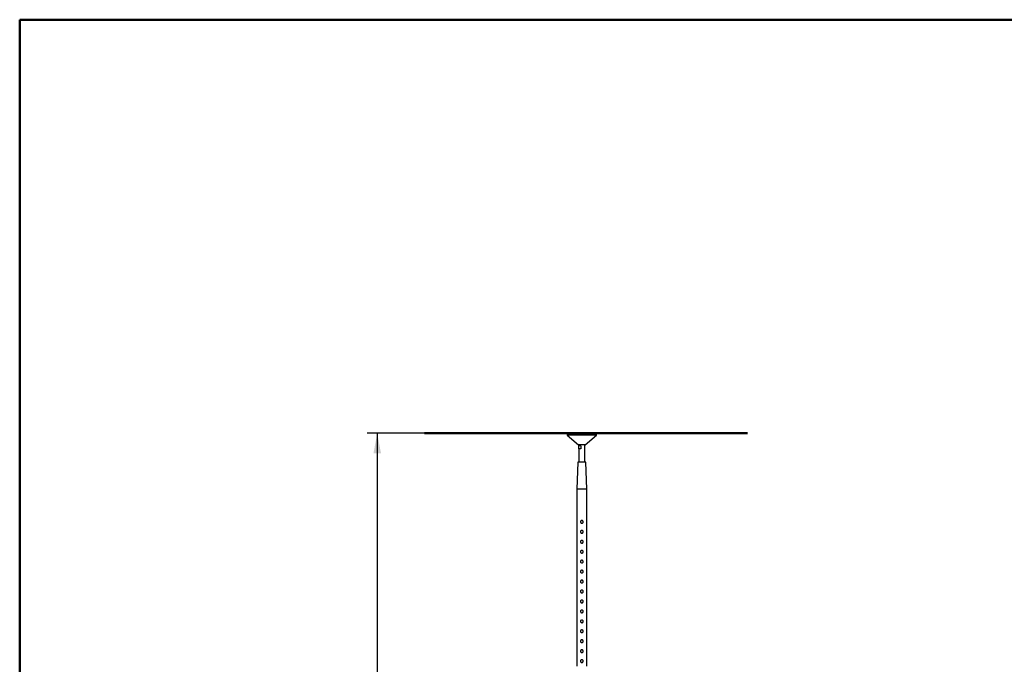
# Model space of a CAD drawing. Header units: millimetres. Extents: x 75 to 4122, y 120 to 5820.
# Tile 14 of 49: x 120 to 2100, y 4524 to 5820. Entities that reach past the tile are written whole.
import ezdxf

# ---------------------------------------------------------------- set-up
doc = ezdxf.new("R2010")
doc.units = ezdxf.units.MM
doc.header["$LTSCALE"] = 20
doc.layers.add('CARTIGLIO', color=7, linetype='Continuous')
doc.layers.add('DISEGNO', color=7, linetype='Continuous')
doc.styles.add('SLDTEXTSTYLE0', font='ASTEP-SANS-REGULAR.TTF')
doc.dimstyles.new('SLDDIMSTYLE0', dxfattribs={"dimtxt": 55.654222, "dimasz": 40, "dimexe": 0, "dimexo": 0.0625, "dimgap": 13.913556, "dimtad": 0, "dimrnd": 1e-09, "dimzin": 12, "dimdsep": 46, "dimtxsty": 'SLDTEXTSTYLE0', "dimsah": 1, "dimcen": 0.09, "dimadec": 0, "dimazin": 3, "dimtfac": 1, "dimtofl": 0, "dimtmove": 0, "dimatfit": 3, "dimfxl": 0, "dimfrac": 2, "dimtolj": 1, "dimtzin": 12, "dimarcsym": 0})

# ---------------------------------------------------------------- blocks, each defined once
blk = doc.blocks.new('_D_1')
at = {"layer": 'DISEGNO'}
for p, q in [((1202.9, 4988.5), (819, 4988.5)), ((839, 4988.5), (839, 3811)), ((839, 2022.5), (839, 3200)), ((1202.9, 2022.5), (819, 2022.5))]:
    blk.add_line(p, q, dxfattribs=at)
for points in [[(839, 4988.5), (831.5, 4948.5), (846.5, 4948.5)], [(839, 2022.5), (846.5, 2062.5), (831.5, 2062.5)]]:
    blk.add_solid(points, dxfattribs=at)
at = {"layer": 'DISEGNO', "attachment_point": 1, "rotation": 90, "style": 'SLDTEXTSTYLE0'}
for s, insert, char_height in [('2950', (820, 3671.6), 42.33), ('MIN. 2320 / MAX. ', (820, 3200), 42.333)]:
    blk.add_mtext(s, dxfattribs=dict(at, insert=insert, char_height=char_height))

msp = doc.modelspace()

# ---------------------------------------------------------------- linework, layer by layer
at = {"color": 7, "linetype": 'Continuous', "lineweight": 25}
for p, q in [((1220.937, 4986.487), (1220.937, 4984.487)), ((1279.937, 4986.487), (1220.937, 4986.487)), ((1220.937, 4984.487), (1243.437, 4965.487)), ((1279.937, 4984.487), (1220.937, 4984.487)), ((1222.937, 4988.487), (1222.937, 4986.487)), ((1222.937, 4988.487), (1271.83, 4988.487)), ((1257.437, 4965.487), (1279.937, 4984.487)), ((1271.83, 4988.487), (1277.937, 4988.487)), ((1277.937, 4986.487), (1277.937, 4988.487)), ((1279.937, 4984.487), (1279.937, 4986.487)), ((1257.437, 4965.487), (1243.437, 4965.487)), ((1244.737, 4965.487), (1244.437, 4965.187)), ((1244.437, 4965.187), (1244.437, 4963.487)), ((1253.732, 4965.187), (1244.437, 4965.187)), ((1248.244, 4963.487), (1244.437, 4963.487)), ((1244.437, 4957.487), (1244.437, 4930.487)), ((1248.244, 4957.487), (1244.437, 4957.487)), ((1244.44, 4957.487), (1244.44, 4963.487)), ((1248.244, 4963.487), (1248.244, 4957.487)), ((1256.437, 4965.187), (1253.732, 4965.187)), ((1256.437, 4965.187), (1256.137, 4965.487)), ((1256.437, 4963.487), (1256.433, 4963.487)), ((1256.433, 4957.487), (1256.433, 4963.487)), ((1256.437, 4957.487), (1256.433, 4957.487)), ((1256.437, 4963.487), (1256.437, 4965.187)), ((1256.437, 4930.487), (1256.437, 4957.487)), ((1242.687, 4930.487), (1240.437, 4876.487)), ((1250.437, 4930.487), (1242.687, 4930.487)), ((1258.187, 4930.487), (1250.437, 4930.487)), ((1260.437, 4876.487), (1258.187, 4930.487)), ((1240.437, 4876.487), (1240.437, 4520.487)), ((1250.437, 4876.487), (1240.437, 4876.487)), ((1260.437, 4876.487), (1250.437, 4876.487)), ((1260.437, 4520.487), (1260.437, 4876.487))]:
    msp.add_line(p, q, dxfattribs=at)
for points in [[(1247.687, 4810.487), (1247.716, 4810.789), (1247.775, 4811.394), (1248.229, 4812.204), (1248.906, 4812.835), (1249.771, 4813.21), (1250.704, 4813.275), (1251.591, 4813.037), (1252.354, 4812.528), (1252.92, 4811.788), (1253.21, 4810.893), (1253.187, 4809.963), (1252.871, 4809.104), (1252.294, 4808.389), (1251.5, 4807.892), (1250.582, 4807.688), (1249.663, 4807.796), (1248.835, 4808.19), (1248.177, 4808.834), (1247.76, 4809.637), (1247.71, 4810.219), (1247.687, 4810.487)], [(1247.687, 4790.487), (1247.716, 4790.789), (1247.775, 4791.394), (1248.229, 4792.204), (1248.906, 4792.835), (1249.771, 4793.21), (1250.704, 4793.275), (1251.591, 4793.037), (1252.354, 4792.528), (1252.92, 4791.788), (1253.21, 4790.893), (1253.187, 4789.963), (1252.871, 4789.104), (1252.294, 4788.389), (1251.5, 4787.892), (1250.582, 4787.688), (1249.663, 4787.796), (1248.835, 4788.19), (1248.177, 4788.834), (1247.76, 4789.637), (1247.71, 4790.219), (1247.687, 4790.487)], [(1247.687, 4770.487), (1247.716, 4770.789), (1247.775, 4771.394), (1248.229, 4772.204), (1248.906, 4772.835), (1249.771, 4773.21), (1250.704, 4773.275), (1251.591, 4773.037), (1252.354, 4772.528), (1252.92, 4771.788), (1253.21, 4770.893), (1253.187, 4769.963), (1252.871, 4769.104), (1252.294, 4768.389), (1251.5, 4767.892), (1250.582, 4767.688), (1249.663, 4767.796), (1248.835, 4768.19), (1248.177, 4768.834), (1247.76, 4769.637), (1247.71, 4770.219), (1247.687, 4770.487)], [(1247.687, 4750.487), (1247.716, 4750.789), (1247.775, 4751.394), (1248.229, 4752.204), (1248.906, 4752.835), (1249.771, 4753.21), (1250.704, 4753.275), (1251.591, 4753.037), (1252.354, 4752.528), (1252.92, 4751.788), (1253.21, 4750.893), (1253.187, 4749.963), (1252.871, 4749.104), (1252.294, 4748.389), (1251.5, 4747.892), (1250.582, 4747.688), (1249.663, 4747.796), (1248.835, 4748.19), (1248.177, 4748.834), (1247.76, 4749.637), (1247.71, 4750.219), (1247.687, 4750.487)], [(1247.687, 4730.487), (1247.716, 4730.789), (1247.775, 4731.394), (1248.229, 4732.204), (1248.906, 4732.835), (1249.771, 4733.21), (1250.704, 4733.275), (1251.591, 4733.037), (1252.354, 4732.528), (1252.92, 4731.788), (1253.21, 4730.893), (1253.187, 4729.963), (1252.871, 4729.104), (1252.294, 4728.389), (1251.5, 4727.892), (1250.582, 4727.688), (1249.663, 4727.796), (1248.835, 4728.19), (1248.177, 4728.834), (1247.76, 4729.637), (1247.71, 4730.219), (1247.687, 4730.487)], [(1247.687, 4710.487), (1247.716, 4710.789), (1247.775, 4711.394), (1248.229, 4712.204), (1248.906, 4712.835), (1249.771, 4713.21), (1250.704, 4713.275), (1251.591, 4713.037), (1252.354, 4712.528), (1252.92, 4711.788), (1253.21, 4710.893), (1253.187, 4709.963), (1252.871, 4709.104), (1252.294, 4708.389), (1251.5, 4707.892), (1250.582, 4707.688), (1249.663, 4707.796), (1248.835, 4708.19), (1248.177, 4708.834), (1247.76, 4709.637), (1247.71, 4710.219), (1247.687, 4710.487)], [(1247.687, 4690.487), (1247.716, 4690.789), (1247.775, 4691.394), (1248.229, 4692.204), (1248.906, 4692.835), (1249.771, 4693.21), (1250.704, 4693.275), (1251.591, 4693.037), (1252.354, 4692.528), (1252.92, 4691.788), (1253.21, 4690.893), (1253.187, 4689.963), (1252.871, 4689.104), (1252.294, 4688.389), (1251.5, 4687.892), (1250.582, 4687.688), (1249.663, 4687.796), (1248.835, 4688.19), (1248.177, 4688.834), (1247.76, 4689.637), (1247.71, 4690.219), (1247.687, 4690.487)], [(1247.687, 4670.487), (1247.716, 4670.789), (1247.775, 4671.394), (1248.229, 4672.204), (1248.906, 4672.835), (1249.771, 4673.21), (1250.704, 4673.275), (1251.591, 4673.037), (1252.354, 4672.528), (1252.92, 4671.788), (1253.21, 4670.893), (1253.187, 4669.963), (1252.871, 4669.104), (1252.294, 4668.389), (1251.5, 4667.892), (1250.582, 4667.688), (1249.663, 4667.796), (1248.835, 4668.19), (1248.177, 4668.834), (1247.76, 4669.637), (1247.71, 4670.219), (1247.687, 4670.487)], [(1247.687, 4650.487), (1247.716, 4650.789), (1247.775, 4651.394), (1248.229, 4652.204), (1248.906, 4652.835), (1249.771, 4653.21), (1250.704, 4653.275), (1251.591, 4653.037), (1252.354, 4652.528), (1252.92, 4651.788), (1253.21, 4650.893), (1253.187, 4649.963), (1252.871, 4649.104), (1252.294, 4648.389), (1251.5, 4647.892), (1250.582, 4647.688), (1249.663, 4647.796), (1248.835, 4648.19), (1248.177, 4648.834), (1247.76, 4649.637), (1247.71, 4650.219), (1247.687, 4650.487)], [(1247.687, 4630.487), (1247.716, 4630.789), (1247.775, 4631.394), (1248.229, 4632.204), (1248.906, 4632.835), (1249.771, 4633.21), (1250.704, 4633.275), (1251.591, 4633.037), (1252.354, 4632.528), (1252.92, 4631.788), (1253.21, 4630.893), (1253.187, 4629.963), (1252.871, 4629.104), (1252.294, 4628.389), (1251.5, 4627.892), (1250.582, 4627.688), (1249.663, 4627.796), (1248.835, 4628.19), (1248.177, 4628.834), (1247.76, 4629.637), (1247.71, 4630.219), (1247.687, 4630.487)], [(1247.687, 4610.487), (1247.716, 4610.789), (1247.775, 4611.394), (1248.229, 4612.204), (1248.906, 4612.835), (1249.771, 4613.21), (1250.704, 4613.275), (1251.591, 4613.037), (1252.354, 4612.528), (1252.92, 4611.788), (1253.21, 4610.893), (1253.187, 4609.963), (1252.871, 4609.104), (1252.294, 4608.389), (1251.5, 4607.892), (1250.582, 4607.688), (1249.663, 4607.796), (1248.835, 4608.19), (1248.177, 4608.834), (1247.76, 4609.637), (1247.71, 4610.219), (1247.687, 4610.487)], [(1247.687, 4590.487), (1247.716, 4590.789), (1247.775, 4591.394), (1248.229, 4592.204), (1248.906, 4592.835), (1249.771, 4593.21), (1250.704, 4593.275), (1251.591, 4593.037), (1252.354, 4592.528), (1252.92, 4591.788), (1253.21, 4590.893), (1253.187, 4589.963), (1252.871, 4589.104), (1252.294, 4588.389), (1251.5, 4587.892), (1250.582, 4587.688), (1249.663, 4587.796), (1248.835, 4588.19), (1248.177, 4588.834), (1247.76, 4589.637), (1247.71, 4590.219), (1247.687, 4590.487)], [(1247.687, 4570.487), (1247.716, 4570.789), (1247.775, 4571.394), (1248.229, 4572.204), (1248.906, 4572.835), (1249.771, 4573.21), (1250.704, 4573.275), (1251.591, 4573.037), (1252.354, 4572.528), (1252.92, 4571.788), (1253.21, 4570.893), (1253.187, 4569.963), (1252.871, 4569.104), (1252.294, 4568.389), (1251.5, 4567.892), (1250.582, 4567.688), (1249.663, 4567.796), (1248.835, 4568.19), (1248.177, 4568.834), (1247.76, 4569.637), (1247.71, 4570.219), (1247.687, 4570.487)], [(1247.687, 4550.487), (1247.716, 4550.789), (1247.775, 4551.394), (1248.229, 4552.204), (1248.906, 4552.835), (1249.771, 4553.21), (1250.704, 4553.275), (1251.591, 4553.037), (1252.354, 4552.528), (1252.92, 4551.788), (1253.21, 4550.893), (1253.187, 4549.963), (1252.871, 4549.104), (1252.294, 4548.389), (1251.5, 4547.892), (1250.582, 4547.688), (1249.663, 4547.796), (1248.835, 4548.19), (1248.177, 4548.834), (1247.76, 4549.637), (1247.71, 4550.219), (1247.687, 4550.487)], [(1247.687, 4530.487), (1247.716, 4530.789), (1247.775, 4531.394), (1248.229, 4532.204), (1248.906, 4532.835), (1249.771, 4533.21), (1250.704, 4533.275), (1251.591, 4533.037), (1252.354, 4532.528), (1252.92, 4531.788), (1253.21, 4530.893), (1253.187, 4529.963), (1252.871, 4529.104), (1252.294, 4528.389), (1251.5, 4527.892), (1250.582, 4527.688), (1249.663, 4527.796), (1248.835, 4528.19), (1248.177, 4528.834), (1247.76, 4529.637), (1247.71, 4530.219), (1247.687, 4530.487)]]:
    msp.add_open_spline(points, degree=3, knots=[0, 0, 0, 0, 0.0522939, 0.1045389, 0.15804266, 0.21244355, 0.26551308, 0.31717159, 0.36938101, 0.42328958, 0.47754972, 0.53008603, 0.58154849, 0.6342154, 0.68850247, 0.74235287, 0.79445281, 0.84616555, 0.89933609, 0.95374603, 1, 1, 1, 1], dxfattribs=at)
at = {"layer": 'CARTIGLIO', "lineweight": 50}
for p, q in [((120, 120), (120, 5820)), ((120, 5820), (4080, 5820))]:
    msp.add_line(p, q, dxfattribs=at)
at = {"layer": 'DISEGNO', "lineweight": 50}
msp.add_line((933.759, 4988.487), (1583.759, 4988.487), dxfattribs=at)

# ---------------------------------------------------------------- dimensions: what is measured, and where the dimension line sits
at = {"layer": 'DISEGNO'}
dim = msp.add_linear_dim(base=(839.028, 4988.487), p1=(1222.937, 2022.487), p2=(1222.937, 4988.487), angle=90, text='MIN. 2320 / MAX. <>', dimstyle='SLDDIMSTYLE0', dxfattribs=at)
dim.commit()
dim.dimension.update_dxf_attribs({"geometry": '_D_1', "text_midpoint": (839.028, 3505.487), "dimtype": 160})

doc.saveas('drawing.dxf')
